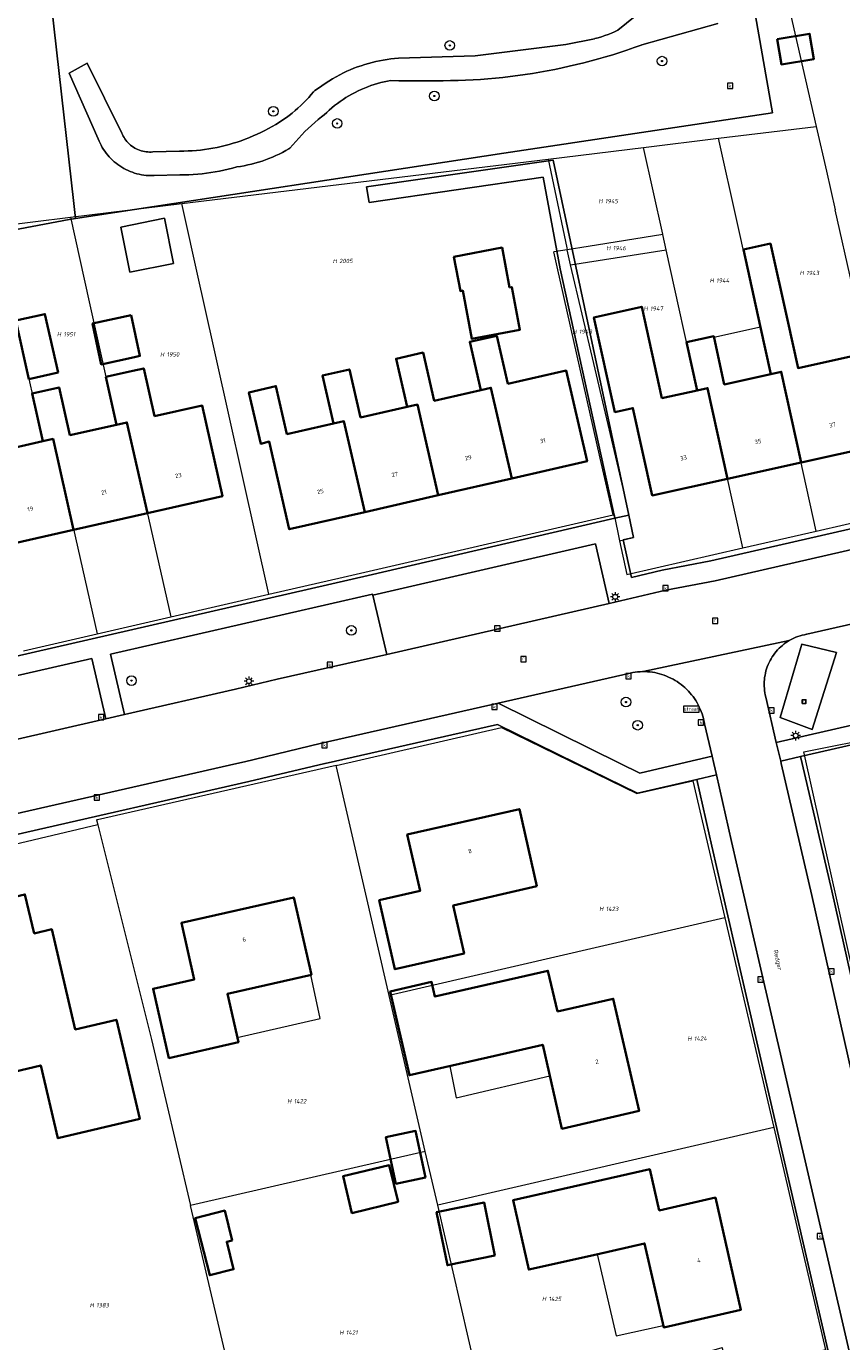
# Model space of a CAD drawing. Header units: metres. Extents: x 250001 to 257773, y 598992 to 609118.
# Tile 35 of 256: x 251505 to 251573, y 600952 to 601062. Entities that reach past the tile are written whole.
import ezdxf
from ezdxf.enums import TextEntityAlignment as Align
from ezdxf.lldxf.tags import DXFTag

# ---------------------------------------------------------------- set-up
doc = ezdxf.new("R2010")
doc.units = ezdxf.units.M
for name, color, linetype, lineweight in [('B-WE-GR-BOOM-S', 252, 'Continuous', 25), ('B-WE-GR-GROENVOORZIENING-GV', 252, 'Continuous', 18), ('B-WE-IE-MEUBILAIR_WEGMEUBILAIR-S', 7, 'Continuous', 25), ('B-WE-KG-GRENS_PERCEEL-G', 150, 'KG-PERCEEL', 18), ('B-WE-KG-GRENS_PERCEEL-S', 150, 'Continuous', 25), ('B-WE-KL-ET_LS_OV_LICHTMAST-S', 252, 'Continuous', 25), ('B-WE-OG-BEBOUWING-GV', 1, 'Continuous', 35), ('B-WE-OG-BEBOUWING-T18', 7, 'Continuous', 18), ('B-WE-OG-BEBOUWING_LUIFEL-GV', 1, 'Continuous', 18), ('B-WE-OG-BEBOUWING_OVERBOUWING-GV', 1, 'Continuous', 18), ('B-WE-OG-TERREIN_ERF-GV', 7, 'Continuous', 18), ('B-WE-OG-TOPOGRAFIE-T18', 2, 'Continuous', 18), ('B-WE-RI-GWA_KOLK-S', 252, 'Continuous', 25), ('B-WE-RI-GWA_RIOOLPUT-S', 252, 'Continuous', 25), ('B-WE-VH-ONVERHARD-GV', 252, 'Continuous', 18), ('B-WE-VH-VERHARDING_GESLOTEN-GV', 252, 'Continuous', 18), ('B-WE-VH-VERHARDING_OPEN-GV', 252, 'Continuous', 18), ('B-WE-VW-VERKEERSTEKEN_BORD-S', 252, 'Continuous', 25), ('X-XX-AL-REFERENTIE-G', 7, 'Continuous', 18)]:
    doc.layers.add(name, color=color, linetype=linetype, lineweight=lineweight)
doc.styles.add('NLCS-ISO', font='NLCS-ISO.ttf')
doc.styles.add('NLCS-ISO-ANNOTATIEF-T18', font='NLCS-ISO.ttf', dxfattribs={"height": 1.8})
doc.styles.get("Standard").update_dxf_attribs({"font": 'NLCS-ISO.ttf'})
tags = doc.linetypes.add('KG-PERCEEL', pattern='A,5.5,-2,["P",Standard,S=1.8,R=0,X=-0.5,Y=-0.9],-2,5.5,-2,[5,NLCS.SHX,S=0.75,R=0,X=0,Y=0],-2', length=19).pattern_tags.tags
tags[6] = DXFTag(74, 10)

# ---------------------------------------------------------------- blocks, each defined once
blk = doc.blocks.new('SKG-PERCEELNUMMER-SO')
at = {"style": 'NLCS-ISO', "oblique": 10, "flags": 1}
blk.add_attdef('GEMEENTECODE', text='', height=1.8, dxfattribs=at).set_placement((0, 2.55), align=Align.MIDDLE_CENTER)
at = {"style": 'NLCS-ISO', "oblique": 10}
blk.add_attdef('SECTIE', text='', height=1.8, dxfattribs=at).set_placement((-0.5, 0), align=Align.MIDDLE_RIGHT)
blk.add_attdef('PERCEELNUMMER', text='', height=1.8, dxfattribs=at).set_placement((0.5, 0), align=Align.MIDDLE_LEFT)
blk = doc.blocks.new('BS2021-132-Xref-KAD-20210617')
at = {"layer": 'B-WE-KG-GRENS_PERCEEL-G', "flags": 128}
for points in [[(251595.751, 601068.907), (251568.602, 601062.881), (251570.826, 601053.152)], [(251562.693, 601052.162), (251570.826, 601053.152)], [(251570.826, 601053.152), (251571.682, 601049.407), (251572.415, 601046.2)], [(251548.465, 601050.43), (251556.418, 601051.398)], [(251556.418, 601051.398), (251562.693, 601052.162)], [(251558.025, 601044.153), (251556.418, 601051.398)], [(251570.846, 601019.384), (251567.914, 601032.678), (251567.06, 601032.49), (251564.273, 601045.042), (251562.693, 601052.162)], [(251517.876, 601046.708), (251548.465, 601050.43)], [(251548.465, 601050.43), (251550.016, 601043.014)], [(251508.587, 601045.578), (251517.876, 601046.708)], [(251519.357, 601040.07), (251517.876, 601046.708)], [(251578.107, 601021.052), (251572.415, 601046.2)], [(251502.291, 601044.812), (251508.587, 601045.578)], [(251508.587, 601045.578), (251510.162, 601038.514), (251512.45, 601028.26), (251513.301, 601028.452), (251516.966, 601012.228)], [(251558.033, 601044.121), (251551.794, 601043.142), (251550.047, 601042.868)], [(251558.033, 601044.121), (251558.025, 601044.153)], [(251558.315, 601042.85), (251558.033, 601044.121)], [(251550.047, 601042.868), (251548.931, 601042.693)], [(251553.887, 601020.756), (251552.802, 601025.459), (251549.216, 601041.422), (251548.931, 601042.693)], [(251550.016, 601043.014), (251550.047, 601042.868)], [(251550.335, 601041.598), (251550.047, 601042.868)], [(251550.335, 601041.598), (251558.315, 601042.85)], [(251564.718, 601017.976), (251561.774, 601031.322), (251560.91, 601031.13), (251558.315, 601042.85)], [(251554.432, 601018.586), (251555.59, 601018.84), (251554.967, 601021.878), (251552.273, 601033.372), (251550.335, 601041.598)], [(251519.663, 601038.698), (251519.357, 601040.07)], [(251525.16, 601014.112), (251519.663, 601038.698)], [(251504.315, 601035.672), (251506.28, 601026.88), (251507.148, 601027.071), (251510.82, 601010.815)], [(251531.359, 601015.538), (251553.887, 601020.756)], [(251553.887, 601020.756), (251553.962, 601020.773), (251554.432, 601018.586)], [(251570.846, 601019.384), (251578.107, 601021.052)], [(251554.432, 601018.586), (251555.04, 601015.753), (251564.718, 601017.976)], [(251564.718, 601017.976), (251570.846, 601019.384)], [(251525.16, 601014.112), (251531.359, 601015.538)], [(251516.966, 601012.228), (251525.16, 601014.112)], [(251510.82, 601010.815), (251516.966, 601012.228)], [(251504.684, 601009.404), (251510.82, 601010.815)], [(251575.548, 600975.308), (251569.814, 601000.98), (251589.93, 601004.973), (251590.101, 601004.611)], [(251530.769, 600999.841), (251544.583, 601003), (251555.878, 600997.493), (251560.542, 600998.549), (251563.211, 600987.112)], [(251530.769, 600999.841), (251510.859, 600995.307), (251510.778, 600995.289)], [(251535.201, 600980.645), (251530.798, 600999.715), (251530.769, 600999.841)], [(251510.882, 600994.872), (251493.119, 600990.675)], [(251510.778, 600995.289), (251510.882, 600994.872)], [(251510.882, 600994.872), (251515.36, 600976.975), (251518.616, 600963.115)], [(251563.211, 600987.112), (251535.201, 600980.645)], [(251563.211, 600987.112), (251567.296, 600969.611)], [(251538.21, 600967.613), (251535.201, 600980.645)], [(251567.296, 600969.611), (251539.244, 600963.133)], [(251567.296, 600969.611), (251571.621, 600951.079), (251560.141, 600948.34)], [(251538.21, 600967.613), (251518.616, 600963.115)], [(251539.244, 600963.133), (251538.21, 600967.613)], [(251524.447, 600938.295), (251523.675, 600941.583), (251518.616, 600963.115)], [(251543.71, 600943.751), (251543.094, 600946.459), (251539.244, 600963.133)]]:
    blk.add_lwpolyline(points, dxfattribs=at)
at = {"layer": 'B-WE-KG-GRENS_PERCEEL-S', "xscale": 0.2, "yscale": 0.2, "zscale": 0.2}
for p, values in [((251553.115, 601046.916), {'PERCEELNUMMER': '1945', 'SECTIE': 'H'}), ((251553.769, 601042.995), {'PERCEELNUMMER': '1946', 'SECTIE': 'H'}), ((251530.934, 601041.926), {'PERCEELNUMMER': '2005', 'SECTIE': 'H'}), ((251562.39, 601040.289), {'PERCEELNUMMER': '1944', 'SECTIE': 'H'}), ((251569.903, 601040.923), {'PERCEELNUMMER': '1943', 'SECTIE': 'H'}), ((251556.875, 601037.949), {'PERCEELNUMMER': '1947', 'SECTIE': 'H'}), ((251550.937, 601036.024), {'PERCEELNUMMER': '1948', 'SECTIE': 'H'}), ((251507.913, 601035.806), {'PERCEELNUMMER': '1951', 'SECTIE': 'H'}), ((251516.52, 601034.126), {'PERCEELNUMMER': '1950', 'SECTIE': 'H'}), ((251553.175, 600987.862), {'PERCEELNUMMER': '1423', 'SECTIE': 'H'}), ((251560.54, 600977.045), {'PERCEELNUMMER': '1424', 'SECTIE': 'H'}), ((251527.135, 600971.814), {'PERCEELNUMMER': '1422', 'SECTIE': 'H'}), ((251510.648, 600954.794), {'PERCEELNUMMER': '1383', 'SECTIE': 'H'}), ((251548.399, 600955.318), {'PERCEELNUMMER': '1425', 'SECTIE': 'H'}), ((251531.489, 600952.515), {'PERCEELNUMMER': '1421', 'SECTIE': 'H'})]:
    blk.add_blockref('SKG-PERCEELNUMMER-SO', p, dxfattribs=at).add_auto_attribs(values)
blk = doc.blocks.new('SIE-WEG_VERKEERSBORD_STRAATNAAM-SO')
at = {"color": 0, "linetype": 'ByBlock', "lineweight": 18}
blk.add_lwpolyline([(-3.25, -1.25), (3.25, -1.25), (3.25, 1.25), (-3.25, 1.25)], close=True, dxfattribs=at)
at = {"color": 0, "linetype": 'ByBlock', "lineweight": 18, "style": 'NLCS-ISO'}
blk.add_text('straat', height=1.5, dxfattribs=at).set_placement((0, 0.15), align=Align.MIDDLE_CENTER)
blk = doc.blocks.new('SKL-ET_OV_LICHTMAST-SO')
at = {"color": 0, "linetype": 'ByBlock', "lineweight": 18}
for points in [[(-1.25, 0), (-2, 0)], [(-1.41, 1.41), (-0.88, 0.88)], [(0, 2), (0, 1.25)], [(0.88, 0.88), (1.41, 1.41)], [(2, 0), (1.25, 0)], [(-1.41, -1.41), (-0.88, -0.88)], [(0, -1.25), (0, -2)], [(0.88, -0.88), (1.41, -1.41)]]:
    blk.add_lwpolyline(points, dxfattribs=at)
blk.add_circle((0, 0), 1, dxfattribs=at)
blk = doc.blocks.new('SRI-KOLK-SO')
at = {"color": 0, "linetype": 'ByBlock', "lineweight": 18}
blk.add_lwpolyline([(-1.125, -1.125), (1.125, -1.125), (1.125, 1.125), (-1.125, 1.125)], close=True, dxfattribs=at)
at = {"color": 0, "linetype": 'ByBlock', "lineweight": 18, "style": 'NLCS-ISO'}
blk.add_text('k', height=1.5, dxfattribs=at).set_placement((0, 0), align=Align.MIDDLE_CENTER)
blk = doc.blocks.new('SRI-PUT_INSPECTIEPUT_RIOOLPUT-SO')
at = {"color": 0, "linetype": 'ByBlock', "lineweight": 18}
blk.add_lwpolyline([(-1.12, -1.12), (1.12, -1.12), (1.12, 1.12), (-1.12, 1.12)], close=True, dxfattribs=at)
at = {"color": 0, "linetype": 'ByBlock', "lineweight": 18, "style": 'NLCS-ISO'}
blk.add_text('r', height=1.5, dxfattribs=at).set_placement((0, 0.28), align=Align.MIDDLE_CENTER)
blk = doc.blocks.new('SIE-WEG_SPEELTOESTEL-SO')
at = {"flags": 128}
blk.add_lwpolyline([(-0.75, -0.75), (0.75, -0.75), (0.75, 0.75), (-0.75, 0.75)], close=True, dxfattribs=at)
at = {"style": 'NLCS-ISO'}
blk.add_text('SPT', height=0.45, dxfattribs=at).set_placement((0, 0), align=Align.MIDDLE_CENTER)
blk = doc.blocks.new('SGR-BOOM_01-SO')
at = {"linetype": 'ByBlock', "lineweight": 18}
h = blk.add_hatch(color=0, dxfattribs=at)
h.dxf.hatch_style = 1
edge = h.paths.add_edge_path()
edge.add_arc((0, 0), 0.25, 0, 360)
at = {"color": 0, "linetype": 'ByBlock', "lineweight": 18}
for radius in [2, 0.25]:
    blk.add_circle((0, 0), radius, dxfattribs=at)
blk = doc.blocks.new('BS2021-132-Xref-BGT-GRIJS-20210617-aangepast')
at = {"layer": 'B-WE-GR-GROENVOORZIENING-GV', "flags": 128}
for points in [[(251557.321, 601077.38), (251555.936, 601086.302), (251496.327, 601081.137), (251496.611, 601078.652), (251497.377, 601079.138), (251498.131, 601079.274), (251498.791, 601079.197), (251499.209, 601078.924), (251499.711, 601078.305), (251500.575, 601067.082), (251502.081, 601047.218), (251501.973, 601045.736), (251501.515, 601044.379), (251501.255, 601044.014), (251508.498, 601045.386), (251509.008, 601045.464), (251508.884, 601046.718), (251505.993, 601072.382)], [(251565.564, 601063.5), (251570.893, 601064.869), (251570.525, 601066.487), (251565.339, 601065.316), (251563.229, 601077.955), (251558.356, 601077.481), (251557.321, 601077.38), (251505.993, 601072.382), (251508.884, 601046.718), (251509.008, 601045.464), (251544.777, 601050.914), (251567.183, 601054.275)], [(251533.819, 601014.03), (251533.796, 601014.125), (251511.944, 601009.116), (251513.093, 601004.074), (251522.359, 601006.199), (251525.85, 601007.03), (251535.01, 601009.099)], [(251572.537, 601009.259), (251570.49, 601002.844), (251567.821, 601003.834), (251569.629, 601009.948)], [(251511.533, 601003.717), (251510.385, 601008.759), (251496.245, 601005.516), (251490.238, 601004.147), (251490.259, 601004.05), (251491.15, 601000), (251491.35, 600999.089), (251495.323, 601000)], [(251556.756, 601007.65), (251556.553, 601007.659), (251556.335, 601007.659), (251556.13, 601007.651), (251555.926, 601007.635), (251555.723, 601007.611), (251555.521, 601007.58), (251555.32, 601007.54), (251544.293, 601005.017), (251554.482, 601000), (251556.109, 600999.199), (251559.529, 601000), (251562.15, 601000.614), (251561.51, 601003.3), (251561.501, 601003.354), (251561.464, 601003.553), (251561.419, 601003.751), (251561.366, 601003.947), (251561.305, 601004.141), (251561.237, 601004.333), (251561.161, 601004.521), (251561.078, 601004.706), (251560.988, 601004.888), (251560.89, 601005.066), (251560.786, 601005.241), (251560.675, 601005.411), (251560.557, 601005.576), (251560.433, 601005.737), (251560.302, 601005.892), (251560.166, 601006.043), (251560.024, 601006.188), (251559.876, 601006.327), (251559.723, 601006.46), (251559.564, 601006.588), (251559.401, 601006.709), (251559.233, 601006.823), (251559.061, 601006.93), (251558.885, 601007.031), (251558.704, 601007.125), (251558.521, 601007.211), (251558.334, 601007.291), (251558.144, 601007.363), (251557.951, 601007.427), (251557.756, 601007.484), (251557.559, 601007.532), (251557.36, 601007.574), (251557.16, 601007.607), (251556.958, 601007.632)]]:
    blk.add_lwpolyline(points, close=True, dxfattribs=at)
for points in [[(251562.619, 601061.734), (251556.281, 601059.956), (251556.221, 601059.934), (251555.633, 601059.723), (251555.042, 601059.52), (251554.449, 601059.324), (251553.853, 601059.136), (251553.255, 601058.956), (251552.654, 601058.783), (251552.051, 601058.618), (251551.446, 601058.46), (251550.84, 601058.311), (251550.231, 601058.169), (251549.621, 601058.035), (251549.009, 601057.909), (251548.395, 601057.79), (251547.78, 601057.68), (251547.164, 601057.577), (251546.546, 601057.482), (251545.927, 601057.396), (251545.307, 601057.317), (251544.686, 601057.246), (251544.065, 601057.183), (251543.442, 601057.128), (251542.819, 601057.08), (251542.195, 601057.041), (251541.571, 601057.01), (251540.946, 601056.987), (251540.322, 601056.972), (251539.697, 601056.965), (251539.072, 601056.966), (251538.802, 601056.96), (251538.102, 601056.949), (251537.403, 601056.946), (251536.703, 601056.951), (251536.003, 601056.965), (251535.304, 601056.986), (251535.068, 601056.941), (251534.785, 601056.88), (251534.503, 601056.811), (251534.224, 601056.735), (251533.947, 601056.65), (251533.672, 601056.559), (251533.4, 601056.459), (251533.131, 601056.352), (251532.865, 601056.238), (251532.602, 601056.116), (251532.343, 601055.987), (251532.087, 601055.851), (251531.835, 601055.709), (251531.588, 601055.559), (251531.344, 601055.402), (251531.105, 601055.239), (251530.87, 601055.069), (251530.641, 601054.892), (251530.416, 601054.71), (251530.196, 601054.521), (251529.982, 601054.326), (251529.773, 601054.126), (251529.555, 601053.955), (251529.266, 601053.72), (251528.983, 601053.478), (251528.704, 601053.23), (251528.431, 601052.977), (251528.163, 601052.717), (251527.901, 601052.452), (251527.645, 601052.181), (251527.395, 601051.905), (251527.15, 601051.624), (251526.912, 601051.337), (251526.825, 601051.285), (251526.556, 601051.133), (251526.284, 601050.987), (251526.008, 601050.848), (251525.729, 601050.717), (251525.447, 601050.593), (251525.161, 601050.477), (251524.872, 601050.367), (251524.581, 601050.266), (251524.287, 601050.171), (251523.99, 601050.085), (251523.692, 601050.006), (251523.392, 601049.935), (251523.09, 601049.872), (251522.786, 601049.817), (251522.481, 601049.769), (251522.127, 601049.672), (251521.768, 601049.582), (251521.407, 601049.5), (251521.045, 601049.425), (251520.681, 601049.359), (251520.315, 601049.3), (251519.949, 601049.249), (251519.581, 601049.206), (251519.213, 601049.171), (251518.844, 601049.144), (251518.474, 601049.125), (251518.104, 601049.114), (251517.734, 601049.111), (251515.582, 601049.049), (251515.488, 601049.046), (251515.292, 601049.045), (251515.097, 601049.052), (251514.902, 601049.068), (251514.708, 601049.091), (251514.515, 601049.122), (251514.323, 601049.161), (251514.133, 601049.208), (251513.946, 601049.263), (251513.76, 601049.325), (251513.578, 601049.394), (251513.398, 601049.472), (251513.222, 601049.556), (251513.049, 601049.648), (251512.88, 601049.746), (251512.715, 601049.852), (251512.555, 601049.964), (251512.4, 601050.082), (251512.249, 601050.207), (251512.104, 601050.338), (251511.964, 601050.474), (251511.83, 601050.617), (251511.702, 601050.764), (251511.58, 601050.917), (251511.464, 601051.074), (251511.355, 601051.237), (251511.252, 601051.403), (251511.157, 601051.574), (251511.068, 601051.748), (251510.987, 601051.926), (251510.913, 601052.107), (251508.489, 601057.592), (251509.998, 601058.418), (251512.881, 601052.596), (251512.931, 601052.479), (251512.994, 601052.352), (251513.063, 601052.229), (251513.14, 601052.11), (251513.223, 601051.995), (251513.313, 601051.885), (251513.408, 601051.78), (251513.51, 601051.681), (251513.617, 601051.588), (251513.728, 601051.501), (251513.845, 601051.42), (251513.966, 601051.347), (251514.091, 601051.28), (251514.22, 601051.22), (251514.351, 601051.167), (251514.486, 601051.122), (251514.622, 601051.085), (251514.761, 601051.056), (251514.901, 601051.034), (251515.042, 601051.02), (251515.184, 601051.014), (251515.326, 601051.017), (251515.467, 601051.027), (251517.708, 601051.092), (251518.057, 601051.095), (251518.405, 601051.105), (251518.754, 601051.123), (251519.101, 601051.15), (251519.448, 601051.184), (251519.794, 601051.227), (251520.139, 601051.277), (251520.483, 601051.335), (251520.826, 601051.401), (251521.166, 601051.475), (251521.505, 601051.557), (251521.843, 601051.646), (251522.177, 601051.743), (251522.51, 601051.848), (251522.84, 601051.961), (251523.167, 601052.081), (251523.492, 601052.208), (251523.526, 601052.222), (251523.852, 601052.357), (251524.175, 601052.5), (251524.494, 601052.65), (251524.81, 601052.807), (251525.123, 601052.971), (251525.431, 601053.142), (251525.736, 601053.321), (251526.036, 601053.506), (251526.332, 601053.698), (251526.624, 601053.896), (251526.852, 601054.068), (251527.1, 601054.265), (251527.343, 601054.468), (251527.581, 601054.677), (251527.813, 601054.892), (251528.04, 601055.112), (251528.261, 601055.339), (251528.476, 601055.57), (251528.686, 601055.808), (251528.889, 601056.05), (251529, 601056.135), (251529.283, 601056.345), (251529.57, 601056.549), (251529.862, 601056.745), (251530.159, 601056.936), (251530.46, 601057.119), (251530.765, 601057.296), (251531.073, 601057.465), (251531.386, 601057.628), (251531.659, 601057.755), (251531.952, 601057.882), (251532.248, 601058.002), (251532.547, 601058.114), (251532.848, 601058.219), (251533.152, 601058.316), (251533.458, 601058.406), (251533.767, 601058.488), (251534.077, 601058.562), (251534.389, 601058.628), (251534.703, 601058.687), (251535.018, 601058.738), (251535.335, 601058.78), (251535.652, 601058.815), (251535.97, 601058.842), (251542.374, 601059.037), (251549.942, 601059.995), (251552.325, 601060.467), (251552.364, 601060.477), (251552.644, 601060.554), (251552.922, 601060.639), (251553.198, 601060.732), (251553.47, 601060.832), (251553.74, 601060.94), (251554.007, 601061.055), (251554.271, 601061.177), (251557.046, 601063.417)], [(251588.549, 601014.989), (251570.059, 601010.78), (251570.031, 601010.775), (251569.849, 601010.741), (251569.669, 601010.698), (251569.491, 601010.648), (251569.316, 601010.59), (251569.143, 601010.525), (251568.973, 601010.452), (251568.806, 601010.372), (251568.643, 601010.285), (251568.593, 601010.256), (251568.484, 601010.191), (251568.329, 601010.09), (251568.31, 601010.077), (251568.161, 601009.968), (251568.017, 601009.854), (251567.878, 601009.733), (251567.745, 601009.606), (251567.617, 601009.474), (251567.495, 601009.336), (251567.38, 601009.194), (251567.27, 601009.046), (251567.167, 601008.893), (251567.071, 601008.736), (251566.982, 601008.576), (251566.9, 601008.411), (251566.825, 601008.243), (251566.757, 601008.072), (251566.697, 601007.898), (251566.644, 601007.722), (251566.6, 601007.544), (251566.563, 601007.364), (251566.534, 601007.182), (251566.512, 601006.999), (251566.499, 601006.816), (251566.494, 601006.632), (251566.497, 601006.448), (251566.508, 601006.264), (251566.526, 601006.082), (251566.553, 601005.9), (251566.588, 601005.719), (251566.63, 601005.54), (251567.508, 601001.752), (251590.438, 601006.991)]]:
    blk.add_lwpolyline(points, dxfattribs=at)
at = {"layer": 'B-WE-OG-BEBOUWING-GV', "flags": 128}
for points in [[(251567.582, 601060.445), (251567.931, 601058.319), (251570.635, 601058.759), (251570.283, 601060.888)], [(251545.25, 601039.714), (251544.617, 601043.036), (251540.6, 601042.27), (251541.144, 601039.413), (251541.336, 601039.449), (251542.104, 601035.417), (251546.111, 601036.18), (251545.431, 601039.749)], [(251568.43, 601037), (251567.019, 601043.374), (251564.759, 601042.874), (251566.17, 601036.5), (251567.06, 601032.49), (251567.914, 601032.678), (251569.585, 601025.103), (251575.87, 601026.49), (251574.2, 601034.06), (251569.32, 601032.99)], [(251507.561, 601032.611), (251506.469, 601037.491), (251504.03, 601036.945), (251505.121, 601032.066)], [(251513.659, 601037.403), (251510.435, 601036.703), (251511.167, 601033.296), (251513.927, 601033.896), (251514.398, 601033.998)], [(251557.953, 601030.476), (251556.274, 601038.1), (251552.289, 601037.222), (251554.03, 601029.322), (251555.543, 601029.655), (251557.15, 601022.36), (251563.445, 601023.749), (251561.774, 601031.322), (251560.91, 601031.13)], [(251545.1, 601031.67), (251544.18, 601035.69), (251541.92, 601035.17), (251542.84, 601031.15), (251543.682, 601031.344), (251545.422, 601023.775), (251551.71, 601025.21), (251549.97, 601032.78)], [(251563.16, 601031.63), (251562.28, 601035.65), (251560.02, 601035.15), (251560.91, 601031.13), (251561.774, 601031.322), (251563.445, 601023.749), (251569.585, 601025.103), (251567.914, 601032.678), (251567.06, 601032.49)], [(251538.94, 601030.26), (251538.02, 601034.28), (251535.77, 601033.77), (251536.69, 601029.75), (251537.549, 601029.947), (251539.289, 601022.376), (251545.422, 601023.775), (251543.682, 601031.344), (251542.84, 601031.15)], [(251515.606, 601028.972), (251514.715, 601032.953), (251513.81, 601032.75), (251511.56, 601032.25), (251512.45, 601028.26), (251513.301, 601028.452), (251515.011, 601020.883), (251521.28, 601022.3), (251519.59, 601029.86)], [(251532.8, 601028.86), (251531.88, 601032.88), (251529.64, 601032.37), (251530.55, 601028.35), (251531.417, 601028.549), (251533.157, 601020.977), (251539.289, 601022.376), (251537.549, 601029.947), (251536.69, 601029.75)], [(251508.54, 601027.38), (251507.65, 601031.37), (251505.39, 601030.86), (251506.28, 601026.88), (251507.148, 601027.071), (251508.86, 601019.493), (251515.011, 601020.883), (251513.301, 601028.452), (251512.45, 601028.26)], [(251526.66, 601027.46), (251525.74, 601031.48), (251523.49, 601030.96), (251524.47, 601026.68), (251525.19, 601026.85), (251526.86, 601019.54), (251533.157, 601020.977), (251531.417, 601028.549), (251530.55, 601028.35)], [(251502.39, 601026), (251501.5, 601029.99), (251499.23, 601029.48), (251500.13, 601025.5), (251501.003, 601025.693), (251502.718, 601018.105), (251508.86, 601019.493), (251507.148, 601027.071), (251506.28, 601026.88)], [(251547.529, 600989.75), (251546.07, 600996.189), (251536.7, 600994.06), (251537.779, 600989.359), (251534.369, 600988.579), (251535.679, 600982.829), (251541.45, 600984.15), (251540.54, 600988.15)], [(251505.57, 600985.81), (251504.799, 600989.069), (251499.16, 600987.76), (251500.459, 600982.199), (251499.76, 600982.04), (251500.579, 600978.56), (251499.94, 600978.41), (251501.07, 600973.609), (251506.112, 600974.797), (251507.544, 600968.723), (251514.377, 600970.334), (251512.424, 600978.616), (251508.999, 600977.809), (251507.029, 600986.16)], [(251528.701, 600982.368), (251527.23, 600988.819), (251517.85, 600986.699), (251518.928, 600981.978), (251515.496, 600981.194), (251516.815, 600975.417), (251522.611, 600976.739), (251521.692, 600980.768)], [(251549.23, 600979.29), (251548.44, 600982.699), (251542.679, 600981.39), (251539.011, 600980.552), (251538.732, 600981.772), (251535.283, 600980.984), (251536.883, 600973.983), (251544, 600975.609), (251548.01, 600976.53), (251549.609, 600969.52), (251556.049, 600971), (251553.899, 600980.359)], [(251538.229, 600965.455), (251537.396, 600969.342), (251534.925, 600968.813), (251535.758, 600964.926)], [(251535.937, 600963.416), (251535.193, 600966.493), (251531.343, 600965.562), (251532.087, 600962.485)], [(251557.73, 600962.709), (251556.95, 600966.14), (251551.179, 600964.829), (251545.532, 600963.551), (251546.842, 600957.762), (251552.489, 600959.04), (251556.519, 600959.949), (251558.109, 600952.939), (251564.549, 600954.41), (251562.42, 600963.77)], [(251522.089, 600960.198), (251521.465, 600962.684), (251519.014, 600962.068), (251520.213, 600957.294), (251522.211, 600957.796), (251521.637, 600960.084)], [(251544.025, 600958.938), (251543.129, 600963.353), (251539.155, 600962.547), (251540.051, 600958.132)]]:
    blk.add_lwpolyline(points, close=True, dxfattribs=at)
at = {"layer": 'B-WE-OG-BEBOUWING_LUIFEL-GV', "flags": 128}
for points in [[(251562.305, 601035.535), (251563.16, 601031.63), (251567.06, 601032.49), (251566.19, 601036.411)], [(251528.653, 600982.357), (251521.692, 600980.768), (251522.521, 600977.133), (251529.431, 600978.723)], [(251540.248, 600974.752), (251540.8, 600972.098), (251548.602, 600973.934), (251548.01, 600976.53)], [(251552.557, 600959.055), (251554.153, 600952.228), (251558.075, 600953.091), (251556.519, 600959.949)]]:
    blk.add_lwpolyline(points, close=True, dxfattribs=at)
at = {"layer": 'B-WE-OG-BEBOUWING_OVERBOUWING-GV', "flags": 128}
blk.add_lwpolyline([(251517.207, 601041.718), (251516.45, 601045.486), (251512.793, 601044.737), (251513.544, 601040.982)], close=True, dxfattribs=at)
at = {"layer": 'B-WE-OG-TERREIN_ERF-GV', "flags": 128}
for points in [[(251565.564, 601063.5), (251567.183, 601054.275), (251544.777, 601050.914), (251509.008, 601045.464), (251508.498, 601045.386), (251501.255, 601044.014)], [(251497.157, 601007.366), (251533.438, 601015.685), (251554.031, 601020.476), (251549.459, 601041.259), (251548.042, 601048.909), (251533.516, 601046.808), (251533.297, 601048.11), (251548.889, 601050.335), (251555.192, 601020.704), (251555.589, 601018.839), (251554.72, 601018.65), (251555.41, 601015.52), (251557.972, 601016.12), (251562.041, 601016.894), (251578.21, 601020.597)], [(251593.407, 601006.028), (251569.527, 601000.572), (251569.66, 601000), (251572.128, 600989.362), (251582.008, 600945.372)], [(251426.916, 600912.114), (251562.994, 600951.274), (251563.795, 600945.388), (251572.647, 600947.446), (251564.483, 600982.818), (251562.122, 600993.102), (251560.863, 600998.669), (251555.917, 600997.511), (251550.861, 601000), (251544.237, 601003.261), (251529.852, 601000), (251529.834, 600999.996), (251523.487, 600998.482), (251484.448, 600989.602), (251432.311, 600977.663)]]:
    blk.add_lwpolyline(points, dxfattribs=at)
for points in [[(251567.582, 601060.445), (251570.283, 601060.888), (251570.635, 601058.759), (251567.931, 601058.319)], [(251517.207, 601041.718), (251513.544, 601040.982), (251512.793, 601044.737), (251516.45, 601045.486)], [(251542.104, 601035.417), (251541.336, 601039.449), (251541.144, 601039.413), (251540.6, 601042.27), (251544.617, 601043.036), (251545.25, 601039.714), (251545.431, 601039.749), (251546.111, 601036.18)], [(251564.759, 601042.874), (251567.019, 601043.374), (251568.43, 601037), (251569.32, 601032.99), (251574.2, 601034.06), (251575.87, 601026.49), (251569.585, 601025.103), (251563.445, 601023.749), (251557.15, 601022.36), (251555.543, 601029.655), (251554.03, 601029.322), (251552.289, 601037.222), (251556.274, 601038.1), (251557.953, 601030.476), (251560.91, 601031.13), (251560.02, 601035.15), (251562.28, 601035.65), (251563.16, 601031.63), (251567.06, 601032.49), (251566.17, 601036.5)], [(251507.561, 601032.611), (251505.121, 601032.066), (251504.03, 601036.945), (251506.469, 601037.491)], [(251514.398, 601033.998), (251513.927, 601033.896), (251511.167, 601033.296), (251510.435, 601036.703), (251513.659, 601037.403)], [(251549.97, 601032.78), (251551.71, 601025.21), (251545.422, 601023.775), (251539.289, 601022.376), (251533.157, 601020.977), (251526.86, 601019.54), (251525.19, 601026.85), (251524.47, 601026.68), (251523.49, 601030.96), (251525.74, 601031.48), (251526.66, 601027.46), (251530.55, 601028.35), (251529.64, 601032.37), (251531.88, 601032.88), (251532.8, 601028.86), (251536.69, 601029.75), (251535.77, 601033.77), (251538.02, 601034.28), (251538.94, 601030.26), (251542.84, 601031.15), (251541.92, 601035.17), (251544.18, 601035.69), (251545.1, 601031.67)], [(251515.606, 601028.972), (251519.59, 601029.86), (251521.28, 601022.3), (251515.011, 601020.883), (251508.86, 601019.493), (251502.718, 601018.105), (251496.41, 601016.68), (251494.78, 601023.98), (251494.05, 601023.82), (251493.09, 601028.11), (251495.35, 601028.61), (251496.25, 601024.63), (251500.13, 601025.5), (251499.23, 601029.48), (251501.5, 601029.99), (251502.39, 601026), (251506.28, 601026.88), (251505.39, 601030.86), (251507.65, 601031.37), (251508.54, 601027.38), (251512.45, 601028.26), (251511.56, 601032.25), (251513.81, 601032.75), (251514.715, 601032.953)], [(251536.7, 600994.06), (251546.07, 600996.189), (251547.529, 600989.75), (251540.54, 600988.15), (251541.45, 600984.15), (251535.679, 600982.829), (251534.369, 600988.579), (251537.779, 600989.359)], [(251499.94, 600978.41), (251500.579, 600978.56), (251499.76, 600982.04), (251500.459, 600982.199), (251499.16, 600987.76), (251504.799, 600989.069), (251505.57, 600985.81), (251507.029, 600986.16), (251508.999, 600977.809), (251512.424, 600978.616), (251514.377, 600970.334), (251507.544, 600968.723), (251506.112, 600974.797), (251501.07, 600973.609)], [(251515.496, 600981.194), (251518.928, 600981.978), (251517.85, 600986.699), (251527.23, 600988.819), (251528.701, 600982.368), (251521.692, 600980.768), (251522.611, 600976.739), (251516.815, 600975.417)], [(251535.283, 600980.984), (251538.732, 600981.772), (251539.011, 600980.552), (251542.679, 600981.39), (251548.44, 600982.699), (251549.23, 600979.29), (251553.899, 600980.359), (251556.049, 600971), (251549.609, 600969.52), (251548.01, 600976.53), (251544, 600975.609), (251536.883, 600973.983)], [(251537.396, 600969.342), (251538.229, 600965.455), (251535.758, 600964.926), (251534.925, 600968.813)], [(251531.343, 600965.562), (251535.193, 600966.493), (251535.937, 600963.416), (251532.087, 600962.485)], [(251545.532, 600963.551), (251551.179, 600964.829), (251556.95, 600966.14), (251557.73, 600962.709), (251562.42, 600963.77), (251564.549, 600954.41), (251558.109, 600952.939), (251556.519, 600959.949), (251552.489, 600959.04), (251546.842, 600957.762)], [(251521.465, 600962.684), (251522.089, 600960.198), (251521.637, 600960.084), (251522.211, 600957.796), (251520.213, 600957.294), (251519.014, 600962.068)], [(251539.155, 600962.547), (251543.129, 600963.353), (251544.025, 600958.938), (251540.051, 600958.132)]]:
    blk.add_lwpolyline(points, close=True, dxfattribs=at)
at = {"layer": 'B-WE-VH-ONVERHARD-GV', "flags": 128}
blk.add_lwpolyline([(251557.046, 601063.417), (251554.271, 601061.177), (251554.007, 601061.055), (251553.74, 601060.94), (251553.47, 601060.832), (251553.198, 601060.732), (251552.922, 601060.639), (251552.644, 601060.554), (251552.364, 601060.477), (251552.325, 601060.467), (251549.942, 601059.995), (251542.374, 601059.037), (251535.97, 601058.842), (251535.652, 601058.815), (251535.335, 601058.78), (251535.018, 601058.738), (251534.703, 601058.687), (251534.389, 601058.628), (251534.077, 601058.562), (251533.767, 601058.488), (251533.458, 601058.406), (251533.152, 601058.316), (251532.848, 601058.219), (251532.547, 601058.114), (251532.248, 601058.002), (251531.952, 601057.882), (251531.659, 601057.755), (251531.386, 601057.628), (251531.073, 601057.465), (251530.765, 601057.296), (251530.46, 601057.119), (251530.159, 601056.936), (251529.862, 601056.745), (251529.57, 601056.549), (251529.283, 601056.345), (251529, 601056.135), (251528.889, 601056.05), (251528.686, 601055.808), (251528.476, 601055.57), (251528.261, 601055.339), (251528.04, 601055.112), (251527.813, 601054.892), (251527.581, 601054.677), (251527.343, 601054.468), (251527.1, 601054.265), (251526.852, 601054.068), (251526.624, 601053.896), (251526.332, 601053.698), (251526.036, 601053.506), (251525.736, 601053.321), (251525.431, 601053.142), (251525.123, 601052.971), (251524.81, 601052.807), (251524.494, 601052.65), (251524.175, 601052.5), (251523.852, 601052.357), (251523.526, 601052.222), (251523.492, 601052.208), (251523.167, 601052.081), (251522.84, 601051.961), (251522.51, 601051.848), (251522.177, 601051.743), (251521.843, 601051.646), (251521.505, 601051.557), (251521.166, 601051.475), (251520.826, 601051.401), (251520.483, 601051.335), (251520.139, 601051.277), (251519.794, 601051.227), (251519.448, 601051.184), (251519.101, 601051.15), (251518.754, 601051.123), (251518.405, 601051.105), (251518.057, 601051.095), (251517.708, 601051.092), (251515.467, 601051.027), (251515.326, 601051.017), (251515.184, 601051.014), (251515.042, 601051.02), (251514.901, 601051.034), (251514.761, 601051.056), (251514.622, 601051.085), (251514.486, 601051.122), (251514.351, 601051.167), (251514.22, 601051.22), (251514.091, 601051.28), (251513.966, 601051.347), (251513.845, 601051.42), (251513.728, 601051.501), (251513.617, 601051.588), (251513.51, 601051.681), (251513.408, 601051.78), (251513.313, 601051.885), (251513.223, 601051.995), (251513.14, 601052.11), (251513.063, 601052.229), (251512.994, 601052.352), (251512.931, 601052.479), (251512.881, 601052.596), (251509.998, 601058.418), (251508.489, 601057.592), (251510.913, 601052.107), (251510.987, 601051.926), (251511.068, 601051.748), (251511.157, 601051.574), (251511.252, 601051.403), (251511.355, 601051.237), (251511.464, 601051.074), (251511.58, 601050.917), (251511.702, 601050.764), (251511.83, 601050.617), (251511.964, 601050.474), (251512.104, 601050.338), (251512.249, 601050.207), (251512.4, 601050.082), (251512.555, 601049.964), (251512.715, 601049.852), (251512.88, 601049.746), (251513.049, 601049.648), (251513.222, 601049.556), (251513.398, 601049.472), (251513.578, 601049.394), (251513.76, 601049.325), (251513.946, 601049.263), (251514.133, 601049.208), (251514.323, 601049.161), (251514.515, 601049.122), (251514.708, 601049.091), (251514.902, 601049.068), (251515.097, 601049.052), (251515.292, 601049.045), (251515.488, 601049.046), (251515.582, 601049.049), (251517.734, 601049.111), (251518.104, 601049.114), (251518.474, 601049.125), (251518.844, 601049.144), (251519.213, 601049.171), (251519.581, 601049.206), (251519.949, 601049.249), (251520.315, 601049.3), (251520.681, 601049.359), (251521.045, 601049.425), (251521.407, 601049.5), (251521.768, 601049.582), (251522.127, 601049.672), (251522.481, 601049.769), (251522.786, 601049.817), (251523.09, 601049.872), (251523.392, 601049.935), (251523.692, 601050.006), (251523.99, 601050.085), (251524.287, 601050.171), (251524.581, 601050.266), (251524.872, 601050.367), (251525.161, 601050.477), (251525.447, 601050.593), (251525.729, 601050.717), (251526.008, 601050.848), (251526.284, 601050.987), (251526.556, 601051.133), (251526.825, 601051.285), (251526.912, 601051.337), (251527.15, 601051.624), (251527.395, 601051.905), (251527.645, 601052.181), (251527.901, 601052.452), (251528.163, 601052.717), (251528.431, 601052.977), (251528.704, 601053.23), (251528.983, 601053.478), (251529.266, 601053.72), (251529.555, 601053.955), (251529.773, 601054.126), (251529.982, 601054.326), (251530.196, 601054.521), (251530.416, 601054.71), (251530.641, 601054.892), (251530.87, 601055.069), (251531.105, 601055.239), (251531.344, 601055.402), (251531.588, 601055.559), (251531.835, 601055.709), (251532.087, 601055.851), (251532.343, 601055.987), (251532.602, 601056.116), (251532.865, 601056.238), (251533.131, 601056.352), (251533.4, 601056.459), (251533.672, 601056.559), (251533.947, 601056.65), (251534.224, 601056.735), (251534.503, 601056.811), (251534.785, 601056.88), (251535.068, 601056.941), (251535.304, 601056.986), (251536.003, 601056.965), (251536.703, 601056.951), (251537.403, 601056.946), (251538.102, 601056.949), (251538.802, 601056.96), (251539.072, 601056.966), (251539.697, 601056.965), (251540.322, 601056.972), (251540.946, 601056.987), (251541.571, 601057.01), (251542.195, 601057.041), (251542.819, 601057.08), (251543.442, 601057.128), (251544.065, 601057.183), (251544.686, 601057.246), (251545.307, 601057.317), (251545.927, 601057.396), (251546.546, 601057.482), (251547.164, 601057.577), (251547.78, 601057.68), (251548.395, 601057.79), (251549.009, 601057.909), (251549.621, 601058.035), (251550.231, 601058.169), (251550.84, 601058.311), (251551.446, 601058.46), (251552.051, 601058.618), (251552.654, 601058.783), (251553.255, 601058.956), (251553.853, 601059.136), (251554.449, 601059.324), (251555.042, 601059.52), (251555.633, 601059.723), (251556.221, 601059.934), (251556.281, 601059.956), (251562.619, 601061.734)], dxfattribs=at)
blk.add_lwpolyline([(251572.537, 601009.259), (251569.629, 601009.948), (251567.821, 601003.834), (251570.49, 601002.844)], close=True, dxfattribs=at)
at = {"layer": 'B-WE-VH-VERHARDING_GESLOTEN-GV', "flags": 128}
for points in [[(251596.14, 601022.959), (251562.39, 601015.229), (251558.29, 601014.449), (251553.559, 601013.349), (251535.01, 601009.099), (251525.85, 601007.03), (251522.359, 601006.199), (251513.093, 601004.074), (251511.533, 601003.717), (251495.323, 601000), (251491.35, 600999.089), (251471.85, 600994.65), (251440.521, 600987.487)], [(251484.07, 600991.26), (251522.494, 601000), (251523.109, 601000.14), (251529.44, 601001.65), (251544.293, 601005.017), (251555.32, 601007.54), (251555.521, 601007.58), (251555.723, 601007.611), (251555.926, 601007.635), (251556.13, 601007.651), (251556.335, 601007.659), (251556.381, 601007.659), (251568.593, 601010.256), (251568.643, 601010.285), (251568.806, 601010.372), (251568.973, 601010.452), (251569.143, 601010.525), (251569.316, 601010.59), (251569.491, 601010.648), (251569.669, 601010.698), (251569.849, 601010.741), (251570.031, 601010.775), (251570.059, 601010.78), (251588.549, 601014.989)], [(251580.35, 600945), (251570.47, 600988.989), (251567.915, 601000), (251567.871, 601000.188), (251567.508, 601001.752), (251566.63, 601005.54), (251566.588, 601005.719), (251566.553, 601005.9), (251566.526, 601006.082), (251566.508, 601006.264), (251566.497, 601006.448), (251566.494, 601006.632), (251566.499, 601006.816), (251566.512, 601006.999), (251566.534, 601007.182), (251566.563, 601007.364), (251566.6, 601007.544), (251566.644, 601007.722), (251566.697, 601007.898), (251566.757, 601008.072), (251566.825, 601008.243), (251566.9, 601008.411), (251566.982, 601008.576), (251567.071, 601008.736), (251567.167, 601008.893), (251567.27, 601009.046), (251567.38, 601009.194), (251567.495, 601009.336), (251567.617, 601009.474), (251567.745, 601009.606), (251567.878, 601009.733), (251568.017, 601009.854), (251568.161, 601009.968), (251568.31, 601010.077), (251568.329, 601010.09), (251568.484, 601010.191), (251568.593, 601010.256), (251556.381, 601007.659), (251556.553, 601007.659), (251556.756, 601007.65), (251556.958, 601007.632), (251557.16, 601007.607), (251557.36, 601007.574), (251557.559, 601007.532), (251557.756, 601007.484), (251557.951, 601007.427), (251558.144, 601007.363), (251558.334, 601007.291), (251558.521, 601007.211), (251558.704, 601007.125), (251558.885, 601007.031), (251559.061, 601006.93), (251559.233, 601006.823), (251559.401, 601006.709), (251559.564, 601006.588), (251559.723, 601006.46), (251559.876, 601006.327), (251560.024, 601006.188), (251560.166, 601006.043), (251560.302, 601005.892), (251560.433, 601005.737), (251560.557, 601005.576), (251560.675, 601005.411), (251560.786, 601005.241), (251560.89, 601005.066), (251560.988, 601004.888), (251561.078, 601004.706), (251561.161, 601004.521), (251561.237, 601004.333), (251561.305, 601004.141), (251561.366, 601003.947), (251561.419, 601003.751), (251561.464, 601003.553), (251561.501, 601003.354), (251561.51, 601003.3), (251562.15, 601000.614), (251562.295, 601000), (251562.521, 600999.044), (251563.779, 600993.479), (251566.14, 600983.199), (251575.22, 600943.859)]]:
    blk.add_lwpolyline(points, dxfattribs=at)
at = {"layer": 'B-WE-VH-VERHARDING_OPEN-GV', "flags": 128}
for points in [[(251555.192, 601020.704), (251548.889, 601050.335), (251533.297, 601048.11), (251533.516, 601046.808), (251548.042, 601048.909), (251549.459, 601041.259), (251554.031, 601020.476)], [(251553.559, 601013.349), (251552.42, 601018.319), (251533.819, 601014.03), (251535.01, 601009.099)], [(251611.164, 601014.403), (251611.94, 601016.53), (251603.869, 601012.77), (251598.64, 601010.359), (251593.613, 601007.909), (251593.019, 601007.619), (251592.049, 601007.359), (251590.438, 601006.991), (251567.508, 601001.752), (251567.871, 601000.188), (251569.527, 601000.572), (251593.407, 601006.028), (251599.309, 601008.906), (251604.542, 601011.318)], [(251569.66, 601000), (251569.527, 601000.572), (251567.871, 601000.188), (251567.915, 601000), (251570.47, 600988.989), (251580.35, 600945), (251582.008, 600945.372), (251572.128, 600989.362)], [(251563.779, 600993.479), (251562.521, 600999.044), (251560.863, 600998.669), (251562.122, 600993.102), (251564.483, 600982.818), (251572.647, 600947.446), (251573.563, 600943.477), (251575.22, 600943.859), (251566.14, 600983.199)]]:
    blk.add_lwpolyline(points, close=True, dxfattribs=at)
for points in [[(251578.21, 601020.597), (251562.041, 601016.894), (251557.972, 601016.12), (251555.41, 601015.52), (251554.72, 601018.65), (251555.589, 601018.839), (251555.192, 601020.704), (251554.031, 601020.476), (251533.438, 601015.685), (251497.157, 601007.366), (251496.364, 601007.14), (251496.354, 601007.182), (251495.889, 601007.075), (251495.179, 601006.913), (251468.923, 601000.933), (251469.101, 601000), (251469.873, 600995.941), (251437.505, 600988.457)], [(251440.521, 600987.487), (251471.85, 600994.65), (251470.899, 600999.64), (251472.479, 601000), (251490.259, 601004.05), (251490.238, 601004.147), (251496.245, 601005.516), (251510.385, 601008.759), (251511.533, 601003.717), (251513.093, 601004.074), (251511.944, 601009.116), (251533.796, 601014.125), (251533.819, 601014.03), (251552.42, 601018.319), (251553.559, 601013.349), (251558.29, 601014.449), (251562.39, 601015.229), (251596.14, 601022.959)], [(251432.311, 600977.663), (251484.448, 600989.602), (251523.487, 600998.482), (251529.834, 600999.996), (251529.852, 601000), (251544.237, 601003.261), (251550.861, 601000), (251555.917, 600997.511), (251560.863, 600998.669), (251562.521, 600999.044), (251562.295, 601000), (251562.15, 601000.614), (251559.529, 601000), (251556.109, 600999.199), (251554.482, 601000), (251544.293, 601005.017), (251529.44, 601001.65), (251523.109, 601000.14), (251522.494, 601000), (251484.07, 600991.26), (251431.929, 600979.319)]]:
    blk.add_lwpolyline(points, dxfattribs=at)
at = {"layer": 'B-WE-GR-BOOM-S', "xscale": 0.2, "yscale": 0.2, "zscale": 0.2}
for p in [(251540.253, 601059.91), (251557.971, 601058.603), (251538.969, 601055.689), (251525.53, 601054.414), (251530.857, 601053.399), (251532.04, 601011.1), (251513.69, 601006.91), (251554.96, 601005.12), (251555.938, 601003.189)]:
    blk.add_blockref('SGR-BOOM_01-SO', p, dxfattribs=at)
at = {"layer": 'B-WE-IE-MEUBILAIR_WEGMEUBILAIR-S', "xscale": 0.2, "yscale": 0.2, "zscale": 0.2}
blk.add_blockref('SIE-WEG_SPEELTOESTEL-SO', (251569.824, 601005.162), dxfattribs=at)
at = {"layer": 'B-WE-KL-ET_LS_OV_LICHTMAST-S', "xscale": 0.2, "yscale": 0.2, "zscale": 0.2}
for p in [(251554.059, 601013.899), (251523.487, 601006.858), (251569.12, 601002.32)]:
    blk.add_blockref('SKL-ET_OV_LICHTMAST-SO', p, dxfattribs=at)
at = {"layer": 'B-WE-RI-GWA_KOLK-S', "xscale": 0.2, "yscale": 0.2, "zscale": 0.2}
for p in [(251563.646, 601056.528), (251558.26, 601014.63), (251544.22, 601011.26), (251530.24, 601008.22), (251555.18, 601007.29), (251543.98, 601004.73), (251567.11, 601004.42), (251511.15, 601003.85), (251561.21, 601003.41), (251529.8, 601001.53), (251510.79, 600997.15), (251572.12, 600982.65), (251566.19, 600981.97), (251571.14, 600960.56)]:
    blk.add_blockref('SRI-KOLK-SO', p, dxfattribs=at)
at = {"layer": 'B-WE-RI-GWA_RIOOLPUT-S', "xscale": 0.2, "yscale": 0.2, "zscale": 0.2}
for p in [(251562.4, 601011.9), (251546.4, 601008.7)]:
    blk.add_blockref('SRI-PUT_INSPECTIEPUT_RIOOLPUT-SO', p, dxfattribs=at)
at = {"layer": 'B-WE-VW-VERKEERSTEKEN_BORD-S', "xscale": 0.2, "yscale": 0.2, "zscale": 0.2}
blk.add_blockref('SIE-WEG_VERKEERSBORD_STRAATNAAM-SO', (251560.406, 601004.518), dxfattribs=at)
at = {"layer": 'B-WE-OG-BEBOUWING-T18', "style": 'NLCS-ISO-ANNOTATIEF-T18'}
for s, rotation, p in [('37', 12.4, (251572.189, 601028.238)), ('31', 12.8, (251548.01, 601026.93)), ('35', 12.4, (251565.977, 601026.867)), ('29', 12.8, (251541.8, 601025.513)), ('33', 12.4, (251559.759, 601025.496)), ('23', 12.7, (251517.594, 601024.03)), ('27', 12.8, (251535.667, 601024.114)), ('21', 12.7, (251511.384, 601022.627)), ('25', 12.8, (251529.452, 601022.696)), ('19', 12.7, (251505.238, 601021.238)), ('8', 12.8, (251541.939, 600992.687)), ('6', 12.7, (251523.091, 600985.321)), ('2', 12.9, (251552.537, 600975.12)), ('4', 12.8, (251561.047, 600958.536))]:
    blk.add_text(s, height=0.36, rotation=rotation, dxfattribs=at).set_placement(p, align=Align.MIDDLE)
at = {"layer": 'B-WE-OG-TOPOGRAFIE-T18', "style": 'NLCS-ISO-ANNOTATIEF-T18'}
blk.add_text('Redger', height=0.36, rotation=282.8, dxfattribs=at).set_placement((251567.591, 600983.577), align=Align.MIDDLE)

msp = doc.modelspace()

# ---------------------------------------------------------------- block references
at = {"layer": 'X-XX-AL-REFERENTIE-G'}
for name in ['BS2021-132-Xref-BGT-GRIJS-20210617-aangepast', 'BS2021-132-Xref-KAD-20210617']:
    msp.add_blockref(name, (0, 0), dxfattribs=at)

doc.saveas('drawing.dxf')
